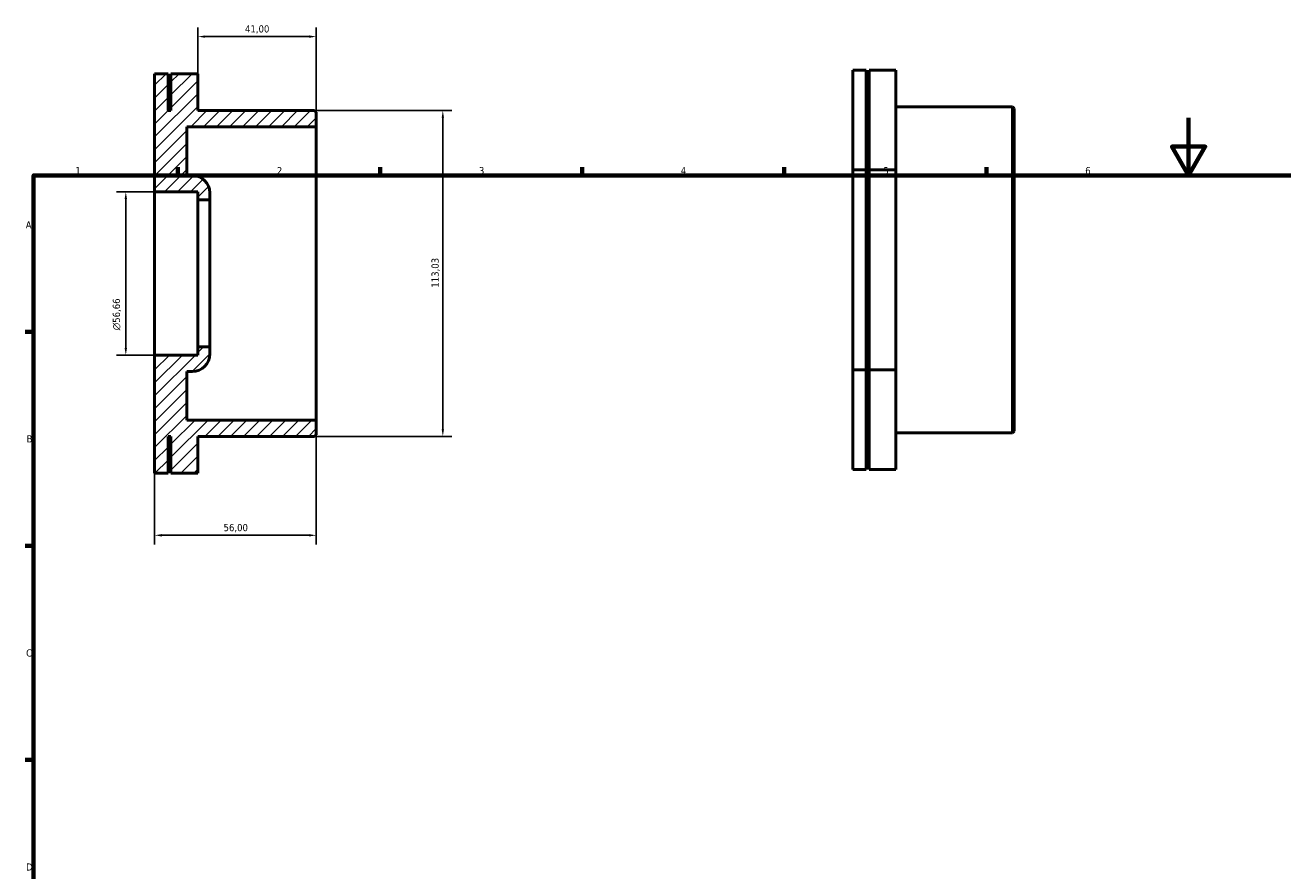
# Model space of a CAD drawing. Header units: millimetres. Extents: x 0 to 906, y -29 to 626.
# Tile 2 of 3: x 17 to 453, y 333 to 626. Entities that reach past the tile are written whole.
import ezdxf

# ---------------------------------------------------------------- set-up
doc = ezdxf.new("R2010")
doc.units = ezdxf.units.MM
for name, color, linetype, lineweight in [('Border (ISO)', 7, 'Continuous', 70), ('Dimension (ISO)', 7, 'Continuous', 25), ('Hatch (ISO)', 7, 'Continuous', 18), ('Visible (ISO)', 7, 'Continuous', 50)]:
    doc.layers.add(name, color=color, linetype=linetype, lineweight=lineweight)
doc.styles.add('Note Text (ISO)', font='tahoma.ttf')
doc.dimstyles.new('Default (ISO)', dxfattribs={"dimtxt": 2.5, "dimasz": 2.5, "dimexe": 3.175, "dimexo": 0, "dimgap": 0.762, "dimtad": 1, "dimrnd": 1e-08, "dimzin": 0, "dimtxsty": 'Note Text (ISO)', "dimcen": 0.09, "dimdle": 10, "dimclrd": 256, "dimclre": 256, "dimclrt": 232, "dimazin": 0, "dimtfac": 1.40208, "dimtmove": 0, "dimatfit": 3, "dimfxl": 1, "dimtolj": 1, "dimtzin": 0, "dimlwd": -1, "dimlwe": -1, "dimarcsym": 0})

# ---------------------------------------------------------------- blocks, each defined once
blk = doc.blocks.new('Borders Default Border')
at = {"layer": 'Border (ISO)'}
for p, q in [((70.08, 574), (70.08, 576.9)), ((140.17, 574), (140.17, 576.9)), ((210.25, 574), (210.25, 576.9)), ((280.33, 574), (280.33, 576.9)), ((350.42, 574), (350.42, 576.9)), ((20, 519.75), (17.1, 519.75)), ((20, 445.5), (17.1, 445.5)), ((20, 371.25), (17.1, 371.25))]:
    blk.add_line(p, q, dxfattribs=at)
at = {"layer": 'Border (ISO)', "flags": 128}
for points in [[(420.5, 594), (420.5, 574), (414.73, 584), (426.27, 584), (420.5, 574)], [(20, 20), (20, 574), (821, 574), (821, 20), (20, 20)]]:
    blk.add_lwpolyline(points, dxfattribs=at)
at = {"layer": 'Border (ISO)', "color": 232, "true_color": 0xca0064, "char_height": 2.5, "attachment_point": 7, "style": 'Note Text (ISO)'}
for s, insert in [('1', (34.48, 574.4)), ('2', (104.37, 574.4)), ('3', (174.43, 574.35)), ('4', (244.42, 574.4)), ('5', (314.64, 574.35)), ('6', (384.66, 574.35)), ('A', (17.29, 555.62)), ('B', (17.59, 481.37)), ('C', (17.43, 407.08)), ('D', (17.43, 332.88))]:
    blk.add_mtext(s, dxfattribs=dict(at, insert=insert))
blk = doc.blocks.new('*D7')
at = {"layer": 'Defpoints', "color": 0, "transparency": 16777216}
for p in [(62, 511.67), (118, 489.14), (118, 449.18)]:
    blk.add_point(p, dxfattribs=at)
at = {"layer": 'Dimension (ISO)', "transparency": 16777216}
for p, q in [((62, 511.67), (62, 446.01)), ((118, 489.14), (118, 446.01)), ((64.5, 449.18), (115.5, 449.18))]:
    blk.add_line(p, q, dxfattribs=at)
for points in [[(64.5, 449.6), (64.5, 448.76), (62, 449.18)], [(115.5, 449.6), (115.5, 448.76), (118, 449.18)]]:
    blk.add_solid(points, dxfattribs=at)
at = {"layer": 'Dimension (ISO)', "color": 232, "true_color": 0xca0064, "transparency": 16777216, "insert": (85.9, 453.11), "char_height": 2.5, "attachment_point": 1, "style": 'Note Text (ISO)'}
blk.add_mtext('\\A1;56,00', dxfattribs=at)
blk = doc.blocks.new('*D9')
at = {"layer": 'Defpoints', "color": 0, "transparency": 16777216}
for p in [(62, 568.33), (52, 511.67), (62, 511.67)]:
    blk.add_point(p, dxfattribs=at)
at = {"layer": 'Dimension (ISO)', "transparency": 16777216}
for p, q in [((62, 568.33), (48.83, 568.33)), ((52, 565.83), (52, 514.17)), ((62, 511.67), (48.83, 511.67))]:
    blk.add_line(p, q, dxfattribs=at)
for points in [[(51.58, 565.83), (52.42, 565.83), (52, 568.33)], [(51.58, 514.17), (52.42, 514.17), (52, 511.67)]]:
    blk.add_solid(points, dxfattribs=at)
at = {"layer": 'Dimension (ISO)', "color": 232, "true_color": 0xca0064, "transparency": 16777216, "insert": (47.48, 520.3), "char_height": 2.5, "attachment_point": 1, "rotation": 90, "style": 'Note Text (ISO)'}
blk.add_mtext('\\A1;\\fAIGDT|b0|i0;\\H2.5000;\\ln\\fTahoma|b0|i0;\\H2.5000;56,66', dxfattribs=at)
blk = doc.blocks.new('*D10')
at = {"layer": 'Defpoints', "color": 0, "transparency": 16777216}
for p in [(117.44, 596.51), (117.44, 483.48), (161.92, 483.48)]:
    blk.add_point(p, dxfattribs=at)
at = {"layer": 'Dimension (ISO)', "transparency": 16777216}
for p, q in [((117.44, 596.51), (165.1, 596.51)), ((161.92, 594.01), (161.92, 485.98)), ((117.44, 483.48), (165.1, 483.48))]:
    blk.add_line(p, q, dxfattribs=at)
for points in [[(161.51, 594.01), (162.34, 594.01), (161.92, 596.51)], [(161.51, 485.98), (162.34, 485.98), (161.92, 483.48)]]:
    blk.add_solid(points, dxfattribs=at)
at = {"layer": 'Dimension (ISO)', "color": 232, "true_color": 0xca0064, "transparency": 16777216, "insert": (157.99, 535.07), "char_height": 2.5, "attachment_point": 1, "rotation": 90, "style": 'Note Text (ISO)'}
blk.add_mtext('\\A1;113,03', dxfattribs=at)
blk = doc.blocks.new('*D11')
at = {"layer": 'Defpoints', "color": 0, "transparency": 16777216}
for p in [(77, 622.15), (77, 609.28), (118, 590.86)]:
    blk.add_point(p, dxfattribs=at)
at = {"layer": 'Dimension (ISO)', "transparency": 16777216}
for p, q in [((77, 609.28), (77, 625.32)), ((118, 590.86), (118, 625.32)), ((115.5, 622.15), (79.5, 622.15))]:
    blk.add_line(p, q, dxfattribs=at)
for points in [[(79.5, 622.57), (79.5, 621.73), (77, 622.15)], [(115.5, 622.57), (115.5, 621.73), (118, 622.15)]]:
    blk.add_solid(points, dxfattribs=at)
at = {"layer": 'Dimension (ISO)', "color": 232, "true_color": 0xca0064, "transparency": 16777216, "insert": (93.33, 626.08), "char_height": 2.5, "attachment_point": 1, "style": 'Note Text (ISO)'}
blk.add_mtext('\\A1;41,00', dxfattribs=at)

msp = doc.modelspace()

# ---------------------------------------------------------------- hatches: boundary and pattern name
at = {"layer": 'Hatch (ISO)'}
h = msp.add_hatch(dxfattribs=at)
h.set_pattern_fill('ANSI31', color=256, scale=25.4, style=0)
h.set_pattern_definition([(45, (0, 0), (-2.245064, 2.245064), [])])
edge = h.paths.add_edge_path()
edge.add_line((117.44, 483.485), (118, 484.045))
edge.add_line((118, 484.045), (118, 489.136))
edge.add_line((118, 489.136), (73.2, 489.136))
edge.add_line((73.2, 489.136), (73.2, 506.006))
edge.add_line((73.2, 506.006), (75.1, 506.006))
edge.add_ellipse((75.1, 512.006), major_axis=(0, -6), ratio=1, start_angle=0, end_angle=90)
edge.add_line((81.1, 512.006), (81.1, 514.505))
edge.add_line((81.1, 514.505), (77, 514.505))
edge.add_line((77, 514.505), (77, 511.672))
edge.add_line((77, 511.672), (62, 511.672))
edge.add_line((62, 511.672), (62, 470.718))
edge.add_line((62, 470.718), (66.667, 470.718))
edge.add_line((66.667, 470.718), (66.667, 483.485))
edge.add_line((66.667, 483.485), (67.667, 483.485))
edge.add_line((67.667, 483.485), (67.667, 470.718))
edge.add_line((67.667, 470.718), (77, 470.718))
edge.add_line((77, 470.718), (77, 483.485))
edge.add_line((77, 483.485), (117.44, 483.485))
edge = h.paths.add_edge_path()
edge.add_line((118, 595.955), (117.44, 596.515))
edge.add_line((117.44, 596.515), (77, 596.515))
edge.add_line((77, 596.515), (77, 609.282))
edge.add_line((77, 609.282), (67.667, 609.282))
edge.add_line((67.667, 609.282), (67.667, 596.515))
edge.add_line((67.667, 596.515), (66.667, 596.515))
edge.add_line((66.667, 596.515), (66.667, 609.282))
edge.add_line((66.667, 609.282), (62, 609.282))
edge.add_line((62, 609.282), (62, 568.328))
edge.add_line((62, 568.328), (77, 568.328))
edge.add_line((77, 568.328), (77, 565.495))
edge.add_line((77, 565.495), (81.1, 565.495))
edge.add_line((81.1, 565.495), (81.1, 567.994))
edge.add_ellipse((75.1, 567.994), major_axis=(6, 0), ratio=1, start_angle=0, end_angle=90)
edge.add_line((75.1, 573.994), (73.2, 573.994))
edge.add_line((73.2, 573.994), (73.2, 590.863))
edge.add_line((73.2, 590.863), (118, 590.863))
edge.add_line((118, 590.863), (118, 595.955))

# ---------------------------------------------------------------- linework, layer by layer
at = {"layer": 'Visible (ISO)'}
for p, q in [((308.698, 610.546), (304.031, 610.546)), ((304.031, 610.546), (304.031, 575.905)), ((308.698, 575.905), (308.698, 610.546)), ((319.031, 610.546), (309.698, 610.546)), ((309.698, 610.546), (309.698, 575.905)), ((319.031, 575.905), (319.031, 610.546)), ((66.667, 609.282), (62, 609.282)), ((62, 609.282), (62, 568.328)), ((66.667, 596.515), (66.667, 609.282)), ((77, 609.282), (67.667, 609.282)), ((67.667, 609.282), (67.667, 596.515)), ((77, 596.515), (77, 609.282)), ((308.698, 597.779), (309.698, 597.779)), ((319.031, 597.779), (359.471, 597.779)), ((359.471, 484.749), (359.471, 597.779)), ((360.031, 597.219), (359.471, 597.779)), ((67.667, 596.515), (66.667, 596.515)), ((117.44, 596.515), (77, 596.515)), ((118, 595.955), (117.44, 596.515)), ((118, 590.863), (118, 595.955)), ((360.031, 597.219), (360.031, 485.309)), ((73.2, 573.994), (73.2, 590.863)), ((73.2, 590.863), (118, 590.863)), ((118, 489.136), (118, 590.863)), ((304.031, 575.905), (304.031, 506.623)), ((308.698, 575.905), (304.031, 575.905)), ((308.698, 506.623), (308.698, 575.905)), ((309.698, 575.905), (309.698, 506.623)), ((319.031, 575.905), (309.698, 575.905)), ((319.031, 506.623), (319.031, 575.905)), ((75.1, 573.994), (73.2, 573.994)), ((62, 568.328), (77, 568.328)), ((62, 511.672), (62, 568.328)), ((77, 568.328), (77, 565.495)), ((81.1, 565.495), (81.1, 567.994)), ((77, 565.495), (81.1, 565.495)), ((77, 514.505), (77, 565.495)), ((81.1, 514.505), (81.1, 565.495)), ((77, 511.672), (62, 511.672)), ((62, 511.672), (62, 470.718)), ((81.1, 514.505), (77, 514.505)), ((77, 514.505), (77, 511.672)), ((81.1, 512.006), (81.1, 514.505)), ((73.2, 489.136), (73.2, 506.006)), ((73.2, 506.006), (75.1, 506.006)), ((308.698, 506.623), (304.031, 506.623)), ((304.031, 506.623), (304.031, 471.982)), ((308.698, 471.982), (308.698, 506.623)), ((319.031, 506.623), (309.698, 506.623)), ((309.698, 506.623), (309.698, 471.982)), ((319.031, 471.982), (319.031, 506.623)), ((118, 489.136), (73.2, 489.136)), ((118, 484.045), (118, 489.136)), ((308.698, 484.749), (309.698, 484.749)), ((319.031, 484.749), (359.471, 484.749)), ((360.031, 485.309), (359.471, 484.749)), ((66.667, 470.718), (66.667, 483.485)), ((66.667, 483.485), (67.667, 483.485)), ((67.667, 483.485), (67.667, 470.718)), ((77, 470.718), (77, 483.485)), ((77, 483.485), (117.44, 483.485)), ((117.44, 483.485), (118, 484.045)), ((308.698, 471.982), (304.031, 471.982)), ((319.031, 471.982), (309.698, 471.982)), ((66.667, 470.718), (62, 470.718)), ((77, 470.718), (67.667, 470.718))]:
    msp.add_line(p, q, dxfattribs=at)
for centre, start, end in [((75.1, 567.994), 0, 90), ((75.1, 512.006), 270, 0)]:
    msp.add_arc(centre, 6, start, end, dxfattribs=at)

# ---------------------------------------------------------------- block references
msp.add_blockref('Borders Default Border', (0, 0))

# ---------------------------------------------------------------- dimensions: what is measured, and where the dimension line sits
at = {"layer": 'Dimension (ISO)'}
for base, p1, p2, angle, picture, middle in [((77, 622.148), (118, 590.863), (77, 609.282), 180, '*D11', (97.5, 622.148)), ((161.924, 483.485), (117.44, 596.515), (117.44, 483.485), 90, '*D10', (161.924, 540)), ((118, 449.181), (62, 511.672), (118, 489.136), 180, '*D7', (90, 449.181))]:
    dim = msp.add_linear_dim(base=base, p1=p1, p2=p2, angle=angle, dimstyle='Default (ISO)', override={"dimdec": 2, "dimtp": 0, "dimtm": 0, "dimtdec": 2, "dimtofl": 0, "dimatfit": 1}, dxfattribs=at)
    dim.commit()
    dim.dimension.update_dxf_attribs({"geometry": picture, "text_midpoint": middle, "dimtype": 160})
dim = msp.add_linear_dim(base=(52, 511.672), p1=(62, 568.328), p2=(62, 511.672), angle=90, text='\\fAIGDT|b0|i0;\\H2.5000;\\ln\\fTahoma|b0|i0;\\H2.5000;<>', dimstyle='Default (ISO)', override={"dimdec": 2, "dimtp": 0, "dimtm": 0, "dimtdec": 2, "dimtofl": 0, "dimatfit": 1}, dxfattribs=at)
dim.commit()
dim.dimension.update_dxf_attribs({"geometry": '*D9', "text_midpoint": (52, 525.865), "dimtype": 160})

doc.saveas('drawing.dxf')
